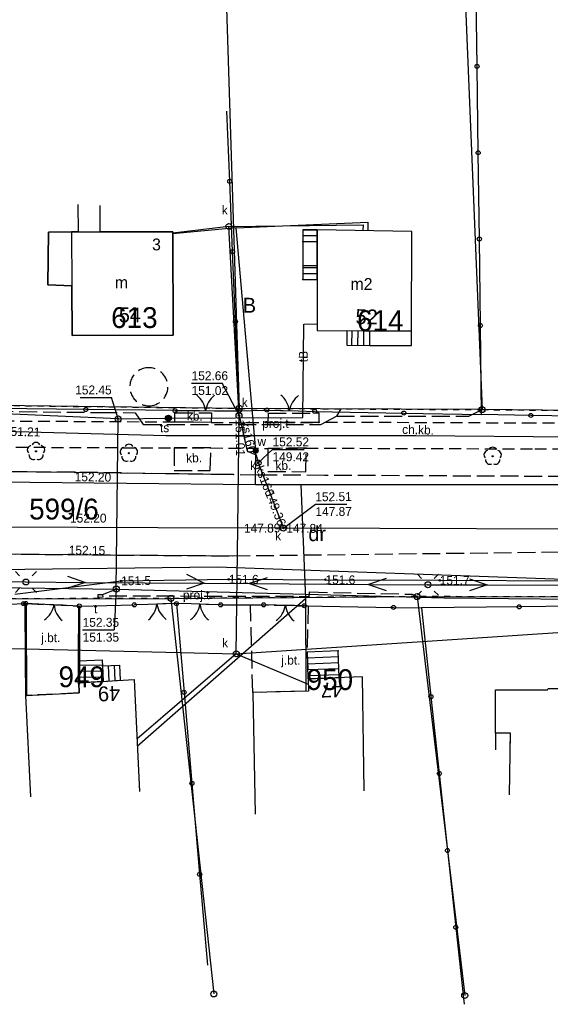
# Model space of a CAD drawing. Extents: x 7582895 to 7584772, y 6020395 to 6021139.
# Tile 16 of 49: x 7583932 to 7583976, y 6020652 to 6020735. Entities that reach past the tile are written whole.
import ezdxf
from ezdxf.enums import TextEntityAlignment as Align

# ---------------------------------------------------------------- set-up
doc = ezdxf.new("R2010")
doc.units = 0
for name, pattern in [('1_OTKC', [1.5, 1, -0.5]), ('1_OTKJ', [2, 1.5, -0.5]), ('1_OTKK', [0]), ('1_OTKU', [2, 1.5, -0.5]), ('3_EGBN', [0]), ('3_EGBS', [0]), ('3_EGBSG', [0]), ('3_EGBU_A', [0]), ('4_SUEP_A', [0]), ('4_SUGP', [0]), ('4_SUKP', [0]), ('4_SULO', [0]), ('4_SUPP_P', [2, 1.5, -0.5]), ('4_SUTP_A', [0]), ('4_SUTS', [0]), ('4_SUWP', [0]), ('GDE', [0]), ('GUZ', [1, 0.5, -0.5])]:
    doc.linetypes.add(name, pattern=pattern)
doc.layers.get('0').update_dxf_attribs({"linetype": 'CONTINUOUS'})
for name, color, linetype in [('Dzialki', 7, 'GDE'), ('EADTD_T_0', 216, 'CONTINUOUS'), ('EGBB_E_T_0', 7, 'CONTINUOUS'), ('EGBB_L_0', 36, '3_EGBU_A'), ('EGBC_E_T_0', 7, 'CONTINUOUS'), ('EGBC_L_0', 7, '3_EGBN'), ('EGBE_L_3', 7, '3_EGBS'), ('Numery_dzialek', 7, 'CONTINUOUS'), ('Numery_uzytkow', 3, 'CONTINUOUS'), ('OTD_L_12', 7, 'CONTINUOUS'), ('OTK_E_T_0', 7, 'CONTINUOUS'), ('OTK_E_T_1', 7, 'CONTINUOUS'), ('OTK_E_T_3', 7, 'CONTINUOUS'), ('OTK_L_0', 7, '1_OTKJ'), ('OTK_L_1', 7, '1_OTKK'), ('OTK_L_2', 7, '1_OTKC'), ('OTK_L_4', 7, '1_OTKU'), ('OTO_L_0', 7, 'CONTINUOUS'), ('OTO_L_1', 7, 'CONTINUOUS'), ('OTR_T_0', 7, 'CONTINUOUS'), ('OTZ_T_0', 96, 'CONTINUOUS'), ('P_SUTP_E_T_0', 30, 'CONTINUOUS'), ('P_SUTP_L_0', 30, '4_SUPP_P'), ('Punkty', 7, 'CONTINUOUS'), ('SUE_T_3', 7, 'CONTINUOUS'), ('SUEP_L_0', 1, '4_SUEP_A'), ('SUGP_L_0', 52, '4_SUGP'), ('SUGR_T_0', 52, 'CONTINUOUS'), ('SUK_E_T_4', 36, 'CONTINUOUS'), ('SUK_T_3', 36, 'CONTINUOUS'), ('SUKP_E_T_0', 36, 'CONTINUOUS'), ('SUKP_L_0', 36, '4_SUKP'), ('SUKR_T_0', 36, 'CONTINUOUS'), ('SUL_L_1', 7, '4_SULO'), ('SUP_T_0', 7, 'CONTINUOUS'), ('SUP_T_2', 7, 'CONTINUOUS'), ('SUT_E_T_0', 30, 'CONTINUOUS'), ('SUT_E_T_1', 30, 'CONTINUOUS'), ('SUT_L_0', 30, '4_SUTS'), ('SUT_T_0', 30, 'CONTINUOUS'), ('SUTP_E_T_0', 30, 'CONTINUOUS'), ('SUTP_L_0', 30, '4_SUTP_A'), ('SUTR_T_0', 30, 'CONTINUOUS'), ('SUW_E_T_2', 5, 'CONTINUOUS'), ('SUW_T_5', 5, 'CONTINUOUS'), ('SUWP_L_0', 5, '4_SUWP'), ('Uzytki', 3, 'GUZ')]:
    doc.layers.add(name, color=color, linetype=linetype)

# ---------------------------------------------------------------- blocks, each defined once
blk = doc.blocks.new('GRT')
at = {"linetype": 'CONTINUOUS'}
blk.add_circle((0, 0), 0.25, dxfattribs=at)
blk = doc.blocks.new('1_OTRS')
at = {"linetype": 'CONTINUOUS'}
blk.add_circle((0, 0), 0.045, dxfattribs=at)
blk = doc.blocks.new('1_OTZL')
at = {"linetype": 'CONTINUOUS'}
blk.add_circle((0, 0), 0.045, dxfattribs=at)
for centre, start, end in [((-0.357, 0.116), 102.14447, 221.86002), ((0, 0.375), 30.14012, 149.85988), ((0.357, 0.116), 318.13998, 77.85553), ((-0.22, -0.303), 174.14818, 293.85423), ((0.22, -0.303), 246.14577, 5.85182)]:
    blk.add_arc(centre, 0.375, start, end, dxfattribs=at)
blk = doc.blocks.new('4_SUEO_W')
at = {"linetype": 'CONTINUOUS'}
for p, q in [((-0.5303, 0.5303), (-0.8839, 0.8839)), ((0.5303, 0.5303), (0.8839, 0.8839)), ((-0.5303, -0.5303), (-0.8839, -0.8839)), ((0.5303, -0.5303), (0.8839, -0.8839))]:
    blk.add_line(p, q, dxfattribs=at)
blk.add_circle((0, 0), 0.025, dxfattribs=at)
blk = doc.blocks.new('4_SUPP')
at = {"linetype": 'CONTINUOUS'}
blk.add_circle((0, 0), 0.25, dxfattribs=at)
blk = doc.blocks.new('4_SUKS')
at = {"linetype": 'CONTINUOUS'}
blk.add_circle((0, 0), 0.25, dxfattribs=at)
blk = doc.blocks.new('4_SUPS')
at = {"linetype": 'CONTINUOUS'}
blk.add_circle((0, 0), 0.0625, dxfattribs=at)
blk = doc.blocks.new('4_SUPK')
at = {"linetype": 'CONTINUOUS'}
blk.add_circle((0, 0), 0.25, dxfattribs=at)
blk = doc.blocks.new('4_SUTK')
at = {"linetype": 'CONTINUOUS'}
for radius in [0.25, 0.225, 0.2, 0.175, 0.15, 0.125, 0.1, 0.075, 0.05, 0.025, 0.00715]:
    blk.add_circle((0, 0), radius, dxfattribs=at)
blk = doc.blocks.new('4_SUWW')
at = {"linetype": 'CONTINUOUS'}
for radius in [0.2, 0.175, 0.15, 0.125, 0.1, 0.075, 0.05, 0.025, 0.00715]:
    blk.add_circle((0, 0), radius, dxfattribs=at)

msp = doc.modelspace()

# ---------------------------------------------------------------- linework, layer by layer
at = {"layer": 'Dzialki'}
for p, q in [((7583948.97, 6020743.54), (7583950.29, 6020701.99)), ((7583969, 6020743.28), (7583970.71, 6020701.88)), ((7583950.29, 6020701.99), (7583929.33, 6020702.24)), ((7583970.71, 6020701.88), (7583950.29, 6020701.99)), ((7583992.52, 6020701.67), (7583970.71, 6020701.88)), ((7583924.24, 6020685.95), (7583944.54, 6020686)), ((7583944.54, 6020686), (7583965.25, 6020686.15)), ((7583944.54, 6020686), (7583948.15, 6020652.72)), ((7583965.25, 6020686.15), (7583969.25, 6020652.59)), ((7583965.25, 6020686.15), (7583986.38, 6020686.12))]:
    msp.add_line(p, q, dxfattribs=at)
at = {"layer": 'EGBB_L_0', "linetype": '3_EGBU_A'}
for p, q in [((7583936.72, 6020719.13), (7583936.74, 6020716.83)), ((7583938.6, 6020716.84), (7583938.59, 6020719.06)), ((7583934.26, 6020716.81), (7583934.2, 6020712.39)), ((7583936.19, 6020716.83), (7583934.26, 6020716.81)), ((7583936.74, 6020716.83), (7583936.19, 6020716.83)), ((7583944.71, 6020716.85), (7583938.6, 6020716.84)), ((7583944.74, 6020708.14), (7583944.71, 6020716.85)), ((7583964.8, 6020716.87), (7583956.84, 6020717.02)), ((7583956.84, 6020717.02), (7583956.84, 6020708.53)), ((7583964.78, 6020708.47), (7583964.8, 6020716.87)), ((7583934.2, 6020712.39), (7583936.22, 6020712.29)), ((7583936.22, 6020712.29), (7583936.24, 6020708.13)), ((7583956.84, 6020708.53), (7583964.78, 6020708.47)), ((7583936.24, 6020708.13), (7583944.74, 6020708.14)), ((7583960.65, 6020679.41), (7583956.08, 6020679.24)), ((7583956.08, 6020679.24), (7583956.11, 6020678.2)), ((7583960.79, 6020669.81), (7583960.65, 6020679.41)), ((7583936.8, 6020678.9), (7583941.44, 6020679.19)), ((7583936.83, 6020678.05), (7583936.8, 6020678.9)), ((7583941.44, 6020679.19), (7583941.89, 6020669.74)), ((7583976.21, 6020678.3), (7583976.26, 6020678.43)), ((7583976.26, 6020678.43), (7583982.46, 6020678.4)), ((7583932.34, 6020677.84), (7583936.83, 6020678.05)), ((7583932.75, 6020669.3), (7583932.34, 6020677.84)), ((7583956.11, 6020678.2), (7583951.42, 6020678.09)), ((7583951.42, 6020678.09), (7583951.64, 6020667.85)), ((7583971.84, 6020674.67), (7583971.85, 6020678.32)), ((7583971.85, 6020678.32), (7583976.21, 6020678.3)), ((7583973.09, 6020674.67), (7583971.84, 6020674.67)), ((7583973.01, 6020669.47), (7583973.09, 6020674.67))]:
    msp.add_line(p, q, dxfattribs=at)
at = {"layer": 'EGBC_L_0', "linetype": '3_EGBN'}
for p, q in [((7583936.72, 6020719.13), (7583936.74, 6020716.83)), ((7583938.6, 6020716.84), (7583938.59, 6020719.06)), ((7583934.2, 6020712.39), (7583934.26, 6020716.81)), ((7583934.26, 6020716.81), (7583936.19, 6020716.83)), ((7583936.19, 6020716.83), (7583936.22, 6020712.29)), ((7583936.19, 6020716.83), (7583936.74, 6020716.83)), ((7583936.74, 6020716.83), (7583938.6, 6020716.84)), ((7583938.6, 6020716.84), (7583944.71, 6020716.85)), ((7583944.71, 6020716.85), (7583944.74, 6020708.14)), ((7583936.22, 6020712.29), (7583934.2, 6020712.39)), ((7583936.24, 6020708.13), (7583936.22, 6020712.29)), ((7583944.74, 6020708.14), (7583936.24, 6020708.13))]:
    msp.add_line(p, q, dxfattribs=at)
at = {"layer": 'EGBE_L_3', "linetype": '3_EGBS'}
for p, q in [((7583955.64, 6020717.02), (7583956.85, 6020717.02)), ((7583956.85, 6020717.02), (7583955.64, 6020717.02)), ((7583955.64, 6020716.52), (7583956.85, 6020716.52)), ((7583956.84, 6020716.02), (7583956.85, 6020717.02)), ((7583955.64, 6020716.02), (7583956.84, 6020716.02)), ((7583955.64, 6020716.02), (7583955.64, 6020714.02)), ((7583956.84, 6020714.02), (7583956.84, 6020716.02)), ((7583955.64, 6020714.02), (7583956.84, 6020714.02)), ((7583956.84, 6020712.83), (7583956.84, 6020714.02)), ((7583955.64, 6020713.83), (7583956.84, 6020713.83)), ((7583955.64, 6020713.33), (7583956.84, 6020713.33)), ((7583955.64, 6020712.83), (7583956.84, 6020712.83)), ((7583959.34, 6020708.51), (7583959.33, 6020707.31)), ((7583961.28, 6020708.49), (7583959.34, 6020708.51)), ((7583959.77, 6020707.31), (7583959.78, 6020708.51)), ((7583960.27, 6020707.3), (7583960.28, 6020708.5)), ((7583960.77, 6020707.3), (7583960.78, 6020708.5)), ((7583961.27, 6020707.29), (7583961.28, 6020708.49)), ((7583961.27, 6020707.29), (7583961.28, 6020708.49)), ((7583964.78, 6020708.47), (7583961.28, 6020708.49)), ((7583964.77, 6020707.27), (7583964.78, 6020708.47)), ((7583961.27, 6020707.29), (7583964.77, 6020707.27)), ((7583958.62, 6020681.58), (7583955.99, 6020681.48)), ((7583955.99, 6020681.48), (7583956.05, 6020679.24)), ((7583958.64, 6020681.08), (7583956.01, 6020680.98)), ((7583936.83, 6020680.74), (7583938.75, 6020680.84)), ((7583936.83, 6020680.4), (7583938.78, 6020680.37)), ((7583938.75, 6020680.84), (7583938.85, 6020679.02)), ((7583938.78, 6020680.33), (7583938.85, 6020679.02)), ((7583939.28, 6020680.35), (7583939.33, 6020679.05)), ((7583939.78, 6020680.37), (7583939.83, 6020679.09)), ((7583940.3, 6020679.12), (7583940.25, 6020680.39)), ((7583958.66, 6020680.58), (7583956.02, 6020680.48)), ((7583958.68, 6020680.08), (7583956.03, 6020679.98)), ((7583936.81, 6020679.4), (7583938.83, 6020679.37)), ((7583936.82, 6020679.9), (7583938.8, 6020679.87)), ((7583958.7, 6020679.58), (7583956.04, 6020679.48)), ((7583956.05, 6020679.24), (7583958.7, 6020679.34)), ((7583938.85, 6020679.02), (7583936.8, 6020678.9)), ((7583938.85, 6020679.02), (7583940.3, 6020679.12)), ((7583971.83, 6020674.67), (7583971.83, 6020673.27)), ((7583973.09, 6020674.67), (7583971.83, 6020674.67)), ((7583973.08, 6020673.27), (7583973.09, 6020674.67))]:
    msp.add_line(p, q, dxfattribs=at)
at = {"layer": 'EGBE_L_3', "linetype": '3_EGBSG'}
for p, q in [((7583955.64, 6020717.02), (7583955.64, 6020716.02)), ((7583955.64, 6020714.02), (7583955.64, 6020712.83)), ((7583959.33, 6020707.31), (7583961.27, 6020707.29)), ((7583958.7, 6020679.34), (7583958.62, 6020681.58)), ((7583936.8, 6020678.9), (7583936.83, 6020680.74)), ((7583938.78, 6020680.33), (7583940.25, 6020680.39))]:
    msp.add_line(p, q, dxfattribs=at)
at = {"layer": 'EGBE_L_3', "linetype": '3_EGBS'}
for p in [(7583955.64, 6020716.02), (7583955.64, 6020712.83), (7583958.62, 6020681.58), (7583938.78, 6020680.33), (7583936.8, 6020678.9)]:
    msp.add_point(p, dxfattribs=at)
at = {"layer": 'OTD_L_12'}
for p, q in [((7583932.3, 6020684.61), (7583932.29, 6020685.57)), ((7583932.29, 6020685.57), (7583932.39, 6020685.57)), ((7583932.4, 6020685.09), (7583932.29, 6020685.19)), ((7583932.4, 6020684.99), (7583932.3, 6020685.09)), ((7583932.4, 6020684.61), (7583932.39, 6020685.57)), ((7583936.79, 6020684.43), (7583936.79, 6020685.36)), ((7583936.79, 6020685.36), (7583936.89, 6020685.36)), ((7583936.89, 6020684.43), (7583936.89, 6020685.36)), ((7583932.3, 6020683.64), (7583932.3, 6020684.61)), ((7583932.4, 6020684.12), (7583932.3, 6020684.22)), ((7583932.4, 6020683.64), (7583932.4, 6020684.61)), ((7583936.89, 6020684.9), (7583936.79, 6020684.99)), ((7583936.89, 6020684.8), (7583936.79, 6020684.9)), ((7583936.79, 6020683.49), (7583936.79, 6020684.43)), ((7583936.89, 6020683.49), (7583936.89, 6020684.43)), ((7583932.4, 6020684.03), (7583932.3, 6020684.12)), ((7583932.31, 6020682.67), (7583932.3, 6020683.64)), ((7583932.41, 6020682.67), (7583932.4, 6020683.64)), ((7583936.78, 6020682.56), (7583936.79, 6020683.49)), ((7583936.89, 6020683.96), (7583936.79, 6020684.05)), ((7583936.89, 6020683.87), (7583936.79, 6020683.96)), ((7583936.88, 6020682.56), (7583936.89, 6020683.49)), ((7583932.4, 6020683.16), (7583932.3, 6020683.25)), ((7583932.41, 6020683.06), (7583932.3, 6020683.16)), ((7583932.31, 6020681.71), (7583932.31, 6020682.67)), ((7583932.41, 6020681.71), (7583932.41, 6020682.67)), ((7583936.88, 6020683.03), (7583936.78, 6020683.12)), ((7583936.88, 6020682.93), (7583936.78, 6020683.03)), ((7583936.78, 6020681.62), (7583936.78, 6020682.56)), ((7583936.88, 6020681.62), (7583936.88, 6020682.56)), ((7583932.41, 6020682.19), (7583932.31, 6020682.29)), ((7583932.41, 6020682.09), (7583932.31, 6020682.19)), ((7583932.32, 6020680.74), (7583932.31, 6020681.71)), ((7583932.42, 6020680.74), (7583932.41, 6020681.71)), ((7583936.88, 6020682.09), (7583936.78, 6020682.18)), ((7583936.88, 6020682), (7583936.78, 6020682.09)), ((7583932.41, 6020681.22), (7583932.31, 6020681.32)), ((7583932.41, 6020681.13), (7583932.31, 6020681.22)), ((7583936.78, 6020680.69), (7583936.78, 6020681.62)), ((7583936.88, 6020681.16), (7583936.78, 6020681.25)), ((7583936.88, 6020681.06), (7583936.78, 6020681.16)), ((7583936.88, 6020680.69), (7583936.88, 6020681.62)), ((7583932.32, 6020679.77), (7583932.32, 6020680.74)), ((7583932.42, 6020680.26), (7583932.32, 6020680.35)), ((7583932.42, 6020680.16), (7583932.32, 6020680.26)), ((7583932.42, 6020679.77), (7583932.42, 6020680.74)), ((7583936.78, 6020679.75), (7583936.78, 6020680.69)), ((7583936.88, 6020680.22), (7583936.78, 6020680.31)), ((7583936.88, 6020680.13), (7583936.78, 6020680.22)), ((7583936.88, 6020679.75), (7583936.88, 6020680.69)), ((7583932.33, 6020678.81), (7583932.32, 6020679.77)), ((7583932.42, 6020679.29), (7583932.32, 6020679.39)), ((7583932.42, 6020679.19), (7583932.32, 6020679.29)), ((7583932.43, 6020678.81), (7583932.42, 6020679.77)), ((7583936.78, 6020678.82), (7583936.78, 6020679.75)), ((7583936.88, 6020679.29), (7583936.78, 6020679.38)), ((7583936.88, 6020679.19), (7583936.78, 6020679.29)), ((7583936.88, 6020678.82), (7583936.88, 6020679.75)), ((7583932.33, 6020677.84), (7583932.33, 6020678.81)), ((7583932.43, 6020678.32), (7583932.33, 6020678.42)), ((7583932.43, 6020677.84), (7583932.43, 6020678.81)), ((7583936.78, 6020678.82), (7583936.88, 6020678.82)), ((7583932.43, 6020678.23), (7583932.33, 6020678.32)), ((7583932.33, 6020677.84), (7583932.43, 6020677.84))]:
    msp.add_line(p, q, dxfattribs=at)
at = {"layer": 'OTK_L_0', "linetype": '1_OTKJ'}
for p, q in [((7583936.46, 6020696.61), (7583919.52, 6020696.78)), ((7583944.39, 6020696.49), (7583936.46, 6020696.61)), ((7583949.23, 6020696.42), (7583944.39, 6020696.49)), ((7583949.81, 6020696.41), (7583949.23, 6020696.42)), ((7583951.86, 6020696.37), (7583949.81, 6020696.41)), ((7583957.47, 6020696.35), (7583951.86, 6020696.37)), ((7583977.76, 6020696.25), (7583957.47, 6020696.35)), ((7583949.7, 6020689.58), (7583995.76, 6020690.13)), ((7583915.96, 6020689.9), (7583935.95, 6020689.68)), ((7583935.95, 6020689.68), (7583949.7, 6020689.58)), ((7583932.38, 6020677.84), (7583932.34, 6020685.57)), ((7583932.34, 6020685.57), (7583936.84, 6020685.36)), ((7583936.84, 6020685.36), (7583936.8, 6020678.9)), ((7583951.24, 6020685.45), (7583956.08, 6020685.37)), ((7583951.42, 6020678.09), (7583951.24, 6020685.45)), ((7583956.08, 6020685.37), (7583955.99, 6020681.48)), ((7583955.99, 6020681.48), (7583956.08, 6020679.24)), ((7583956.08, 6020679.24), (7583956.12, 6020678.2)), ((7583936.8, 6020678.9), (7583936.83, 6020678.05)), ((7583936.83, 6020678.05), (7583932.38, 6020677.84)), ((7583956.12, 6020678.2), (7583951.42, 6020678.09))]:
    msp.add_line(p, q, dxfattribs=at)
at = {"layer": 'OTK_L_1', "linetype": '1_OTKK'}
for p, q in [((7583919.52, 6020696.78), (7583936.46, 6020696.61)), ((7583936.46, 6020696.61), (7583949.81, 6020696.41)), ((7583915.96, 6020689.9), (7583935.95, 6020689.68)), ((7583935.95, 6020689.68), (7583949.7, 6020689.58))]:
    msp.add_line(p, q, dxfattribs=at)
at = {"layer": 'OTK_L_2', "linetype": '1_OTKC'}
for p, q in [((7583944.87, 6020700.82), (7583920.41, 6020700.96)), ((7583947.94, 6020700.81), (7583944.87, 6020700.82)), ((7583947.94, 6020700.81), (7583956.99, 6020700.81)), ((7583975.06, 6020700.74), (7583956.99, 6020700.81)), ((7583991.8, 6020700.71), (7583975.06, 6020700.74)), ((7583919.51, 6020698.78), (7583944.82, 6020698.66)), ((7583944.82, 6020698.66), (7583947.9, 6020698.66)), ((7583947.9, 6020698.66), (7583952.7, 6020698.62)), ((7583952.7, 6020698.62), (7583955.94, 6020698.64)), ((7583955.94, 6020698.64), (7583975.14, 6020698.58)), ((7583975.14, 6020698.58), (7583987.19, 6020698.54))]:
    msp.add_line(p, q, dxfattribs=at)
for start, end in [(88.04513, 268.97723), (268.97916, 88.04321)]:
    msp.add_arc((7583942.685, 6020703.806), 1.6, start, end, dxfattribs=at)
at = {"layer": 'OTK_L_4', "linetype": '1_OTKU'}
for p, q in [((7583944.87, 6020700.82), (7583944.88, 6020701.61)), ((7583944.88, 6020701.61), (7583947.97, 6020701.62)), ((7583947.97, 6020701.62), (7583947.94, 6020700.81)), ((7583952.71, 6020700.81), (7583952.74, 6020701.58)), ((7583952.74, 6020701.58), (7583956.98, 6020701.6)), ((7583956.98, 6020701.6), (7583956.99, 6020700.81)), ((7583947.94, 6020700.81), (7583944.87, 6020700.82)), ((7583956.99, 6020700.81), (7583952.71, 6020700.81)), ((7583944.82, 6020698.66), (7583944.82, 6020696.75)), ((7583947.9, 6020698.66), (7583944.82, 6020698.66)), ((7583947.85, 6020696.76), (7583947.9, 6020698.66)), ((7583955.94, 6020698.64), (7583952.7, 6020698.62)), ((7583952.7, 6020698.62), (7583952.7, 6020696.68)), ((7583955.89, 6020696.66), (7583955.94, 6020698.64)), ((7583944.82, 6020696.75), (7583947.85, 6020696.76)), ((7583952.7, 6020696.68), (7583955.89, 6020696.66))]:
    msp.add_line(p, q, dxfattribs=at)
at = {"layer": 'OTO_L_0'}
for p, q in [((7583970.29, 6020730.76), (7583970.19, 6020738.02)), ((7583970.38, 6020723.49), (7583970.29, 6020730.76)), ((7583949.49, 6020721.09), (7583949.24, 6020726.99)), ((7583970.48, 6020716.23), (7583970.38, 6020723.49)), ((7583949.73, 6020715.18), (7583949.49, 6020721.09)), ((7583970.57, 6020708.96), (7583970.48, 6020716.23)), ((7583949.97, 6020709.28), (7583949.73, 6020715.18)), ((7583950.29, 6020701.79), (7583949.97, 6020709.28)), ((7583970.67, 6020701.47), (7583970.57, 6020708.96)), ((7583937.39, 6020701.89), (7583929.27, 6020701.99)), ((7583944.89, 6020701.8), (7583937.39, 6020701.89)), ((7583950.29, 6020701.79), (7583952.61, 6020701.84)), ((7583956.63, 6020701.73), (7583964.13, 6020701.59)), ((7583964.13, 6020701.59), (7583970.67, 6020701.47)), ((7583974.81, 6020701.39), (7583970.67, 6020701.47)), ((7583978.95, 6020701.31), (7583974.81, 6020701.39)), ((7583924.66, 6020685.25), (7583932.15, 6020685.56)), ((7583932.15, 6020685.56), (7583932.34, 6020685.57)), ((7583936.84, 6020685.36), (7583941.47, 6020685.46)), ((7583945.01, 6020685.56), (7583945.65, 6020678.09)), ((7583948.72, 6020685.46), (7583952.34, 6020685.46)), ((7583955.77, 6020685.38), (7583963.26, 6020685.24)), ((7583963.26, 6020685.24), (7583965.61, 6020685.2)), ((7583973.83, 6020685.29), (7583965.61, 6020685.2)), ((7583965.61, 6020685.2), (7583966.41, 6020677.74)), ((7583981.33, 6020685.38), (7583973.83, 6020685.29)), ((7583945.65, 6020678.09), (7583946.31, 6020670.44)), ((7583966.41, 6020677.74), (7583967.11, 6020671.27)), ((7583967.11, 6020671.27), (7583967.8, 6020664.79)), ((7583946.31, 6020670.44), (7583946.96, 6020662.79)), ((7583967.8, 6020664.79), (7583968.5, 6020658.32)), ((7583946.96, 6020662.79), (7583947.62, 6020655.15)), ((7583968.5, 6020658.32), (7583969.2, 6020651.85))]:
    msp.add_line(p, q, dxfattribs=at)
for centre in [(7583970.29, 6020730.76), (7583970.38, 6020723.49), (7583949.49, 6020721.09), (7583970.48, 6020716.23), (7583949.73, 6020715.18), (7583949.97, 6020709.28), (7583970.57, 6020708.96), (7583937.39, 6020701.89), (7583964.13, 6020701.59), (7583974.81, 6020701.39), (7583932.15, 6020685.56), (7583963.26, 6020685.24), (7583973.83, 6020685.29), (7583945.65, 6020678.09), (7583966.41, 6020677.74), (7583967.11, 6020671.27), (7583946.31, 6020670.44), (7583967.8, 6020664.79), (7583946.96, 6020662.79), (7583968.5, 6020658.32)]:
    msp.add_circle(centre, 0.17, dxfattribs=at)
at = {"layer": 'OTO_L_1'}
for p, q in [((7583944.89, 6020701.8), (7583946.96, 6020701.8)), ((7583946.71, 6020701.8), (7583948.21, 6020701.79)), ((7583948.21, 6020701.79), (7583950.29, 6020701.79)), ((7583952.61, 6020701.84), (7583954, 6020701.8)), ((7583953.75, 6020701.81), (7583955.25, 6020701.77)), ((7583955.25, 6020701.77), (7583956.63, 6020701.73)), ((7583933.97, 6020685.5), (7583932.34, 6020685.57)), ((7583935.46, 6020685.43), (7583933.97, 6020685.5)), ((7583936.84, 6020685.36), (7583935.22, 6020685.44)), ((7583942.61, 6020685.49), (7583941.47, 6020685.46)), ((7583944.11, 6020685.53), (7583942.61, 6020685.49)), ((7583945.01, 6020685.56), (7583943.86, 6020685.53)), ((7583946.24, 6020685.53), (7583945.01, 6020685.56)), ((7583947.74, 6020685.49), (7583946.24, 6020685.53)), ((7583948.72, 6020685.46), (7583947.49, 6020685.49)), ((7583953.43, 6020685.43), (7583952.34, 6020685.46)), ((7583954.93, 6020685.4), (7583953.43, 6020685.43)), ((7583955.77, 6020685.38), (7583954.68, 6020685.41))]:
    msp.add_line(p, q, dxfattribs=at)
for centre in [(7583944.89, 6020701.8), (7583950.29, 6020701.79), (7583952.61, 6020701.84), (7583956.63, 6020701.73), (7583932.34, 6020685.57), (7583936.84, 6020685.36), (7583941.47, 6020685.46), (7583945.01, 6020685.56), (7583945.01, 6020685.56), (7583948.72, 6020685.46), (7583952.34, 6020685.46), (7583955.77, 6020685.38)]:
    msp.add_circle(centre, 0.17, dxfattribs=at)
for centre, start, end in [((7583945.483, 6020701.524), 7.78119, 51.85556), ((7583949.445, 6020701.513), 127.81791, 171.89228), ((7583952.51, 6020701.57), 6.25977, 50.33414), ((7583956.47, 6020701.453), 126.29649, 170.37086), ((7583932.75, 6020685.831), 305.30311, 349.37748), ((7583936.707, 6020685.645), 185.26639, 229.34076), ((7583941.375, 6020685.733), 309.57308, 353.64745), ((7583945.335, 6020685.844), 189.53636, 233.61073), ((7583945.014, 6020685.834), 306.46239, 350.53676), ((7583948.974, 6020685.729), 186.42567, 230.50004), ((7583952.203, 6020685.739), 306.66426, 350.73863), ((7583956.164, 6020685.648), 186.62754, 230.70191)]:
    msp.add_arc(centre, 2, start, end, dxfattribs=at)
at = {"layer": 'P_SUTP_L_0', "linetype": '4_SUPP_P'}
for p, q in [((7583929.79, 6020701.74), (7583938.53, 6020701.64)), ((7583938.53, 6020701.64), (7583941.53, 6020701.62)), ((7583941.53, 6020701.62), (7583942.2, 6020700.62)), ((7583958.49, 6020701.34), (7583958.85, 6020701.94)), ((7583969.59, 6020701.33), (7583970.71, 6020701.88)), ((7583957.14, 6020700.63), (7583958.49, 6020701.34)), ((7583958.49, 6020701.34), (7583969.59, 6020701.33)), ((7583942.2, 6020700.62), (7583957.14, 6020700.63)), ((7583939.34, 6020686.22), (7583956.17, 6020686.17)), ((7583956.17, 6020686.17), (7583956.21, 6020686.54)), ((7583956.21, 6020686.54), (7583964.82, 6020686.35)), ((7583964.82, 6020686.35), (7583965.25, 6020686.15))]:
    msp.add_line(p, q, dxfattribs=at)
at = {"layer": 'SUEP_L_0', "linetype": '4_SUEP_A'}
for p, q in [((7583927.35, 6020687.55), (7583932.35, 6020687.38)), ((7583935.85, 6020687.86), (7583937.35, 6020687.35)), ((7583945.85, 6020688.04), (7583947.35, 6020687.28)), ((7583952.65, 6020687.74), (7583951.15, 6020687.25)), ((7583962.65, 6020687.67), (7583961.15, 6020687.18)), ((7583969.65, 6020687.64), (7583971.15, 6020687.13)), ((7583932.35, 6020687.38), (7583937.35, 6020687.35)), ((7583937.35, 6020687.35), (7583935.84, 6020686.86)), ((7583937.35, 6020687.35), (7583947.35, 6020687.28)), ((7583947.35, 6020687.28), (7583945.84, 6020686.79)), ((7583947.35, 6020687.28), (7583951.15, 6020687.25)), ((7583951.15, 6020687.25), (7583961.15, 6020687.18)), ((7583951.15, 6020687.25), (7583952.65, 6020686.74)), ((7583961.15, 6020687.18), (7583966.15, 6020687.15)), ((7583961.15, 6020687.18), (7583962.65, 6020686.67)), ((7583966.15, 6020687.15), (7583971.15, 6020687.13)), ((7583971.15, 6020687.13), (7583969.65, 6020686.64)), ((7583971.15, 6020687.13), (7583981.15, 6020687.1))]:
    msp.add_line(p, q, dxfattribs=at)
at = {"layer": 'SUGP_L_0', "linetype": '4_SUGP'}
for p, q in [((7583930.5, 6020700.06), (7583944.12, 6020699.71)), ((7583944.12, 6020699.71), (7583965.13, 6020699.71)), ((7583965.13, 6020699.71), (7583978.29, 6020699.58))]:
    msp.add_line(p, q, dxfattribs=at)
at = {"layer": 'SUKP_L_0', "linetype": '4_SUKP'}
for p, q in [((7583949.42, 6020717.29), (7583960.72, 6020717.42)), ((7583960.72, 6020717.42), (7583960.68, 6020716.95)), ((7583949.42, 6020717.29), (7583944.71, 6020716.72)), ((7583950.27, 6020701.38), (7583949.42, 6020717.29)), ((7583950.18, 6020691.94), (7583950.27, 6020701.38)), ((7583950.27, 6020701.38), (7583950.96, 6020698.39)), ((7583950.96, 6020698.39), (7583951.72, 6020698.07)), ((7583951.72, 6020698.07), (7583951.88, 6020697.4)), ((7583951.88, 6020697.4), (7583954, 6020691.92)), ((7583915.65, 6020692.07), (7583950.18, 6020691.94)), ((7583950.04, 6020681.34), (7583950.18, 6020691.94)), ((7583954, 6020691.92), (7583950.18, 6020691.94)), ((7583996.95, 6020691.77), (7583954, 6020691.92)), ((7583950.04, 6020681.34), (7583995.44, 6020684.33)), ((7583910.93, 6020682.28), (7583950.04, 6020681.34)), ((7583950.04, 6020681.34), (7583941.68, 6020674.17)), ((7583950.04, 6020681.34), (7583956.08, 6020678.79))]:
    msp.add_line(p, q, dxfattribs=at)
at = {"layer": 'SUKR_T_0', "linetype": 'CONTINUOUS'}
for p, q in [((7583946.28, 6020704.11), (7583948.86, 6020704.11)), ((7583950.27, 6020701.38), (7583948.86, 6020704.11)), ((7583951.88, 6020697.4), (7583953.09, 6020698.54)), ((7583953.09, 6020698.54), (7583955.75, 6020698.54)), ((7583954, 6020691.92), (7583956.69, 6020693.92)), ((7583956.69, 6020693.92), (7583959.35, 6020693.94))]:
    msp.add_line(p, q, dxfattribs=at)
at = {"layer": 'SUL_L_1', "linetype": '4_SULO'}
for p, q in [((7583940.36, 6020687.47), (7583949.41, 6020687.61)), ((7583953.97, 6020687.59), (7583957.54, 6020687.57)), ((7583931.42, 6020686.36), (7583940.36, 6020687.47))]:
    msp.add_line(p, q, dxfattribs=at)
at = {"layer": 'SUT_L_0', "linetype": '4_SUTS'}
for p, q in [((7583938.42, 6020686.33), (7583938.78, 6020686.34)), ((7583938.43, 6020686.08), (7583938.42, 6020686.33)), ((7583938.83, 6020686.09), (7583938.43, 6020686.08)), ((7583938.78, 6020686.34), (7583938.83, 6020686.09))]:
    msp.add_line(p, q, dxfattribs=at)
at = {"layer": 'SUTP_L_0', "linetype": '4_SUTP_A'}
for p, q in [((7583955.63, 6020701.21), (7583955.71, 6020709.08)), ((7583955.71, 6020709.08), (7583956.84, 6020709.09)), ((7583940.1, 6020701.1), (7583926.75, 6020701.71)), ((7583939.95, 6020686.79), (7583940.1, 6020701.1)), ((7583940.1, 6020701.1), (7583944.33, 6020701.16)), ((7583944.33, 6020701.16), (7583955.63, 6020701.21)), ((7583879.25, 6020687.64), (7583939.95, 6020686.79)), ((7583940.36, 6020687.47), (7583949.41, 6020687.61)), ((7583949.41, 6020687.61), (7583953.97, 6020687.59)), ((7583953.97, 6020687.59), (7583957.54, 6020687.57)), ((7583957.54, 6020687.57), (7583967.15, 6020687.52)), ((7583967.15, 6020687.52), (7583981.63, 6020687.48)), ((7583931.42, 6020686.36), (7583940.36, 6020687.47)), ((7583938.78, 6020686.34), (7583939.95, 6020686.79)), ((7583939.95, 6020686.79), (7583967.51, 6020686.04)), ((7583967.51, 6020686.04), (7583995.79, 6020685.74))]:
    msp.add_line(p, q, dxfattribs=at)
at = {"layer": 'SUTR_T_0', "linetype": 'CONTINUOUS'}
for p, q in [((7583936.9, 6020702.91), (7583939.56, 6020702.91)), ((7583940.1, 6020701.1), (7583939.56, 6020702.91)), ((7583939.95, 6020686.79), (7583939.76, 6020683.36)), ((7583937.12, 6020683.36), (7583939.76, 6020683.36))]:
    msp.add_line(p, q, dxfattribs=at)
at = {"layer": 'SUWP_L_0', "linetype": '4_SUWP'}
for p, q in [((7583950.02, 6020717.19), (7583961.11, 6020717.64)), ((7583961.11, 6020717.64), (7583961.09, 6020716.94)), ((7583950.02, 6020717.19), (7583944.71, 6020716.66)), ((7583951.68, 6020698.43), (7583950.02, 6020717.19)), ((7583951.67, 6020695.58), (7583951.68, 6020698.43)), ((7583924.67, 6020695.85), (7583951.67, 6020695.58)), ((7583951.67, 6020695.58), (7583955.47, 6020695.57)), ((7583955.47, 6020695.57), (7583988.43, 6020695.59)), ((7583955.47, 6020695.57), (7583955.85, 6020685.97)), ((7583922.52, 6020688.34), (7583948.43, 6020688.66)), ((7583948.43, 6020688.66), (7583980.59, 6020687.52)), ((7583955.85, 6020685.97), (7583941.71, 6020673.54)), ((7583955.85, 6020685.97), (7583955.88, 6020678.2))]:
    msp.add_line(p, q, dxfattribs=at)
at = {"layer": 'Uzytki'}
for p, q in [((7583929.33, 6020702.24), (7583950.29, 6020701.99)), ((7583950.29, 6020701.99), (7583970.71, 6020701.88)), ((7583970.71, 6020701.88), (7583992.52, 6020701.67)), ((7583944.54, 6020686), (7583924.24, 6020685.95)), ((7583965.25, 6020686.15), (7583944.54, 6020686)), ((7583982.02, 6020686.13), (7583965.25, 6020686.15))]:
    msp.add_line(p, q, dxfattribs=at)

# ---------------------------------------------------------------- block references
at = {"layer": 'OTR_T_0'}
for p in [(7583936.46, 6020696.61), (7583936.06, 6020693.13), (7583935.95, 6020689.68)]:
    msp.add_blockref('1_OTRS', p, dxfattribs=at)
at = {"layer": 'OTZ_T_0'}
for p in [(7583933.2, 6020698.37), (7583941.01, 6020698.22), (7583971.6, 6020697.96)]:
    msp.add_blockref('1_OTZL', p, dxfattribs=at)
at = {"layer": 'Punkty'}
for p in [(7583950.29, 6020701.99), (7583970.71, 6020701.88), (7583944.54, 6020686), (7583965.25, 6020686.15), (7583948.15, 6020652.72), (7583969.25, 6020652.59)]:
    msp.add_blockref('GRT', p, dxfattribs=at)
at = {"layer": 'SUE_T_3'}
for name, p in [('4_SUEO_W', (7583932.35, 6020687.38)), ('4_SUPP', (7583932.35, 6020687.38)), ('4_SUEO_W', (7583966.15, 6020687.15)), ('4_SUPP', (7583966.15, 6020687.15))]:
    msp.add_blockref(name, p, dxfattribs=at)
at = {"layer": 'SUK_T_3'}
for p in [(7583949.42, 6020717.29), (7583950.27, 6020701.38), (7583951.88, 6020697.4), (7583954, 6020691.92), (7583950.04, 6020681.34)]:
    msp.add_blockref('4_SUKS', p, dxfattribs=at)
at = {"layer": 'SUKR_T_0'}
for p in [(7583950.27, 6020701.38), (7583950.27, 6020701.38), (7583951.88, 6020697.4), (7583953.75, 6020691.92), (7583954, 6020691.92), (7583954, 6020691.92), (7583954.25, 6020691.92)]:
    msp.add_blockref('4_SUPS', p, dxfattribs=at)
at = {"layer": 'SUP_T_0'}
for p in [(7583940.1, 6020701.1), (7583939.95, 6020686.79)]:
    msp.add_blockref('4_SUPK', p, dxfattribs=at)
at = {"layer": 'SUP_T_2'}
for p in [(7583932.35, 6020687.38), (7583966.15, 6020687.15)]:
    msp.add_blockref('4_SUPP', p, dxfattribs=at)
at = {"layer": 'SUT_T_0'}
msp.add_blockref('4_SUTK', (7583944.33, 6020701.16), dxfattribs=at)
at = {"layer": 'SUTR_T_0'}
for p in [(7583940.1, 6020701.1), (7583940.36, 6020687.47), (7583949.41, 6020687.61), (7583957.54, 6020687.57), (7583967.15, 6020687.52), (7583939.95, 6020686.79)]:
    msp.add_blockref('4_SUPS', p, dxfattribs=at)
at = {"layer": 'SUW_T_5'}
msp.add_blockref('4_SUWW', (7583951.68, 6020698.43), dxfattribs=at)

# ---------------------------------------------------------------- texts
at = {"layer": 'EADTD_T_0'}
for s, rotation, p in [('54', 359.60486, (7583940.16, 6020709.23)), ('52', 358.68309, (7583960.06, 6020709.09)), ('49', 181.94448, (7583940.25, 6020678.64)), ('47', 180.64374, (7583959, 6020678.93))]:
    msp.add_text(s, height=1.25, rotation=rotation, dxfattribs=at).set_placement(p)
at = {"layer": 'EGBB_E_T_0'}
for s, p in [('m', (7583940.38, 6020712.58)), ('m2', (7583960.57, 6020712.46))]:
    msp.add_text(s, height=1, dxfattribs=at).set_placement(p, align=Align.MIDDLE)
at = {"layer": 'EGBC_E_T_0'}
msp.add_text('3', height=1, dxfattribs=at).set_placement((7583943.33, 6020715.78), align=Align.MIDDLE)
at = {"layer": 'Numery_dzialek'}
for s, p in [('613', (7583939.52, 6020710.5)), ('614', (7583960.2, 6020710.24)), ('949', (7583935.09, 6020680.28)), ('950', (7583955.96, 6020680.04))]:
    msp.add_text(s, height=1.75, dxfattribs=at).set_placement(p, align=Align.TOP_LEFT)
msp.add_text('599/6', height=1.75, dxfattribs=at).set_placement((7583932.62, 6020692.64))
at = {"layer": 'Numery_uzytkow'}
msp.add_text('B', height=1.25, dxfattribs=at).set_placement((7583950.59, 6020710.04))
msp.add_text('dr', height=1.25, dxfattribs=at).set_placement((7583956.1, 6020692.07), align=Align.TOP_LEFT)
at = {"layer": 'OTK_E_T_0'}
for p in [(7583934.44, 6020682.6), (7583954.63, 6020680.71)]:
    msp.add_text('j.bt.', height=0.75, dxfattribs=at).set_placement(p, align=Align.MIDDLE)
at = {"layer": 'OTK_E_T_1'}
msp.add_text('ch.kb.', height=0.75, rotation=358.36342, dxfattribs=at).set_placement((7583965.33, 6020700.2), align=Align.MIDDLE)
at = {"layer": 'OTK_E_T_3'}
for rotation, p in [(358.8876, (7583946.55, 6020701.35)), (2.17475, (7583946.49, 6020697.83)), (2.663, (7583954, 6020697.18))]:
    msp.add_text('kb.', height=0.75, rotation=rotation, dxfattribs=at).set_placement(p, align=Align.MIDDLE)
at = {"layer": 'OTR_T_0'}
msp.add_text('152.20', height=0.75, rotation=359.14118, dxfattribs=at).set_placement((7583936.46, 6020696.61), align=Align.TOP_LEFT)
msp.add_text('152.20', height=0.75, dxfattribs=at).set_placement((7583936.06, 6020693.13), align=Align.TOP_LEFT)
msp.add_text('152.15', height=0.75, rotation=359.55294, dxfattribs=at).set_placement((7583935.95, 6020689.68))
at = {"layer": 'P_SUTP_E_T_0'}
for rotation, p in [(0.01944, (7583953.33, 6020700.63)), (0.52417, (7583946.67, 6020686.2))]:
    msp.add_text('proj.t', height=0.75, rotation=rotation, dxfattribs=at).set_placement(p, align=Align.MIDDLE)
at = {"layer": 'SUGR_T_0'}
msp.add_text('151.21', height=0.75, rotation=358.76835, dxfattribs=at).set_placement((7583930.5, 6020700.06), align=Align.MIDDLE_LEFT)
at = {"layer": 'SUK_E_T_4'}
for p in [(7583948.82, 6020718.3), (7583950.5, 6020702.1)]:
    msp.add_text('k', height=0.75, dxfattribs=at).set_placement(p)
for p in [(7583951.2, 6020697.56), (7583948.85, 6020682.63)]:
    msp.add_text('k', height=0.75, dxfattribs=at).set_placement(p, align=Align.TOP_LEFT)
msp.add_text('k', height=0.75, dxfattribs=at).set_placement((7583953.81, 6020691.64), align=Align.TOP_RIGHT)
at = {"layer": 'SUKP_E_T_0'}
msp.add_text('ks160', height=0.75, rotation=282.996, dxfattribs=at).set_placement((7583950.41, 6020700.79))
msp.add_text('ks160', height=0.75, rotation=291.15, dxfattribs=at).set_placement((7583952.47, 6020695.88), align=Align.MIDDLE)
at = {"layer": 'SUKR_T_0'}
for s, p in [('152.66', (7583946.28, 6020705.11)), ('151.02', (7583946.28, 6020703.86)), ('152.52', (7583953.09, 6020699.54)), ('149.42', (7583953.09, 6020698.29))]:
    msp.add_text(s, height=0.75, dxfattribs=at).set_placement(p, align=Align.TOP_LEFT)
for s, rotation, p in [('151.01', 270.97648, (7583950.35, 6020701.05)), ('147.84', 359.19793, (7583954.25, 6020691.92))]:
    msp.add_text(s, height=0.75, rotation=rotation, dxfattribs=at).set_placement(p, align=Align.MIDDLE_LEFT)
for s, rotation, p in [('149.36', 291.2291, (7583953.91, 6020692.15)), ('147.89', 0.46086, (7583953.75, 6020691.92))]:
    msp.add_text(s, height=0.75, rotation=rotation, dxfattribs=at).set_placement(p, align=Align.MIDDLE_RIGHT)
for s, p in [('152.51', (7583956.68, 6020694.92)), ('147.87', (7583956.69, 6020693.67))]:
    msp.add_text(s, height=0.75, rotation=0.41401, dxfattribs=at).set_placement(p, align=Align.TOP_LEFT)
at = {"layer": 'SUT_E_T_0'}
msp.add_text('ts', height=0.75, dxfattribs=at).set_placement((7583943.62, 6020700.73), align=Align.TOP_LEFT)
at = {"layer": 'SUT_E_T_1'}
msp.add_text('t', height=0.75, dxfattribs=at).set_placement((7583938.35, 6020685.5), align=Align.TOP_RIGHT)
at = {"layer": 'SUTP_E_T_0'}
msp.add_text('tB', height=0.75, rotation=88.72907, dxfattribs=at).set_placement((7583955.68, 6020706.35), align=Align.MIDDLE)
at = {"layer": 'SUTR_T_0'}
msp.add_text('152.45', height=0.75, dxfattribs=at).set_placement((7583939.56, 6020703.16), align=Align.RIGHT)
for s, rotation, p in [('151.5', 0.88628, (7583940.36, 6020687.47)), ('151.6', 359.7487, (7583949.41, 6020687.61)), ('151.6', 359.7019, (7583957.54, 6020687.57)), ('151.7', 359.84172, (7583967.15, 6020687.52))]:
    msp.add_text(s, height=0.75, rotation=rotation, dxfattribs=at).set_placement(p, align=Align.MIDDLE_LEFT)
for s, p in [('152.35', (7583937.12, 6020684.36)), ('151.35', (7583937.12, 6020683.11))]:
    msp.add_text(s, height=0.75, dxfattribs=at).set_placement(p, align=Align.TOP_LEFT)
at = {"layer": 'SUW_E_T_2'}
msp.add_text('w', height=0.75, dxfattribs=at).set_placement((7583951.82, 6020699.58), align=Align.TOP_LEFT)

doc.saveas('drawing.dxf')
